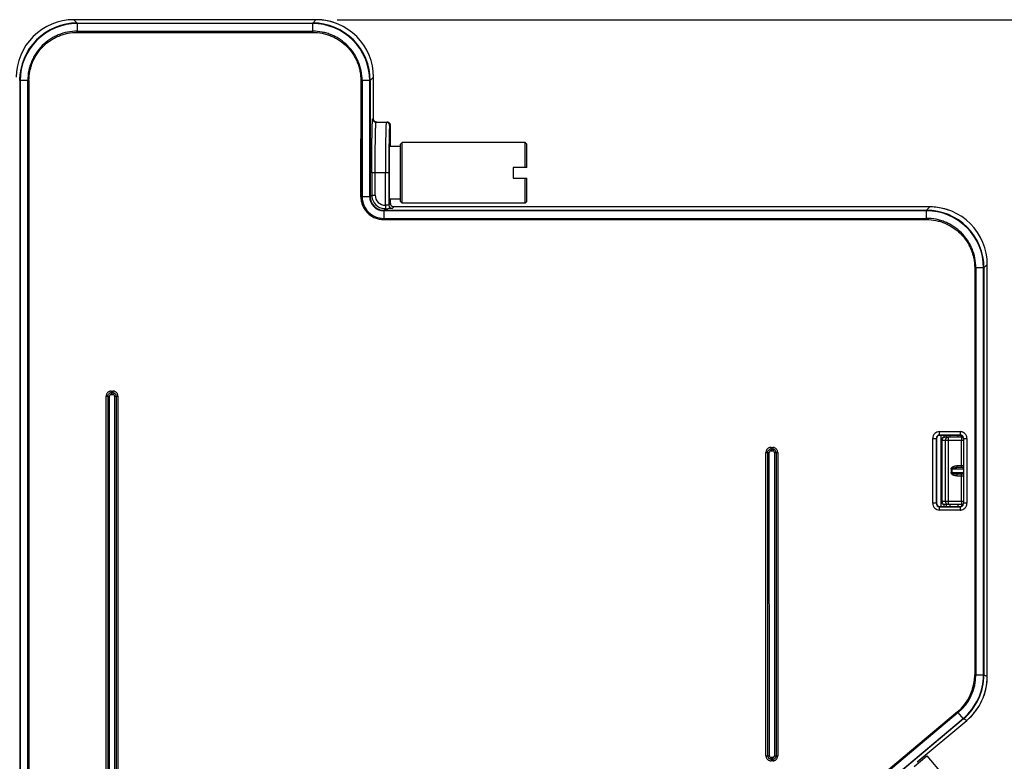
# Model space of a CAD drawing. Header units: inches. Extents: x 0 to 22, y 0 to 17.
# Tile 23 of 26: x 10.4 to 13.3, y 11.1 to 13.3. Entities that reach past the tile are written whole.
import ezdxf

# ---------------------------------------------------------------- set-up
doc = ezdxf.new("R2010")
doc.units = ezdxf.units.IN
doc.header["$LTSCALE"] = 1.21
doc.header["$MEASUREMENT"] = 0
doc.layers.get('0').update_dxf_attribs({"linetype": 'CONTINUOUS'})
doc.layers.add('DIMENSIONS', color=7, linetype='CONTINUOUS')
doc.styles.get("Standard").update_dxf_attribs({"font": 'txt', "width": 0.8})
doc.dimstyles.new('DIMSTYLE_1', dxfattribs={"dimtxt": 0.125, "dimasz": 0.18, "dimexe": 0.18, "dimexo": 0.0625, "dimgap": 0.09, "dimtad": 0, "dimtih": 1, "dimtoh": 1, "dimdec": 3, "dimzin": 4, "dimdsep": 46, "dimtxsty": 'STANDARD', "dimblk": '_FILLED', "dimblk1": '_FILLED', "dimblk2": '_FILLED', "dimcen": 0.09, "dimadec": 0, "dimazin": 0, "dimtp": 0.01, "dimtm": 0.01, "dimtfac": 1, "dimtdec": 3, "dimtofl": 0, "dimtmove": 0, "dimatfit": 3, "dimldrblk": '_FILLED', "dimfxl": 1, "dimtolj": 1, "dimtzin": 4, "dimarcsym": 0})

# ---------------------------------------------------------------- blocks, each defined once
blk = doc.blocks.new('_FILLED')
at = {"color": 0, "linetype": 'BYBLOCK'}
blk.add_solid([(0, 0), (-1, 0.174), (-1, -0.174)], dxfattribs=at)
blk = doc.blocks.new('*D6')
at = {"layer": 'DIMENSIONS', "color": 2, "linetype": 'CONTINUOUS'}
for p, q in [((11.3282, 13.3079), (14.8747, 13.308)), ((14.7497, 13.308), (14.7497, 11.7052)), ((14.7498, 9.8524), (14.7497, 11.4552)), ((11.3283, 9.8524), (14.8748, 9.8524))]:
    blk.add_line(p, q, dxfattribs=at)
at = {"layer": 'DIMENSIONS', "color": 2, "linetype": 'CONTINUOUS', "xscale": 0.18, "yscale": 0.18, "zscale": 0.18}
for p, rotation in [((14.7497, 13.308), 90), ((14.7498, 9.8524), 270.0028780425)]:
    blk.add_blockref('_FILLED', p, dxfattribs=dict(at, rotation=rotation))
at = {"layer": 'DIMENSIONS', "color": 2, "linetype": 'CONTINUOUS', "insert": (14.7498, 11.6427), "char_height": 0.125, "width": 1.325, "attachment_point": 2, "line_spacing_factor": 0.9}
blk.add_mtext('3.456{\\Ftxt.shx;\\W1.000000;\\H0.125000; }[87.77]', dxfattribs=at)

msp = doc.modelspace()

# ---------------------------------------------------------------- linework, layer by layer
at = {"color": 6, "linetype": 'CONTINUOUS'}
for p, q in [((10.5501, 13.3079), (10.5599, 13.2981)), ((11.2657, 13.3079), (10.5501, 13.3079)), ((11.2559, 13.2981), (11.2657, 13.3079)), ((10.56, 13.2966), (10.56, 13.2741)), ((11.2559, 13.2979), (11.2657, 13.2979)), ((11.2559, 13.2706), (11.2559, 13.2966)), ((10.3901, 13.1281), (10.3901, 13.138)), ((10.4175, 13.1281), (10.3915, 13.1281)), ((11.4244, 13.1281), (11.4019, 13.1281)), ((11.4357, 13.138), (11.4259, 13.1281)), ((11.4357, 13.0152), (11.4357, 13.138)), ((11.4357, 13.0152), (11.4334, 13.0152)), ((11.4357, 13.0151), (11.4357, 13.0152)), ((11.4434, 13.0052), (11.4757, 13.0052)), ((11.4783, 13.0048), (11.4757, 13.0052)), ((11.4857, 12.9952), (11.4834, 12.9952)), ((11.4857, 12.9327), (11.4857, 12.9952)), ((11.4817, 12.9541), (11.4816, 12.9494)), ((11.4713, 12.9278), (11.4712, 12.9181)), ((11.4713, 12.9328), (11.4713, 12.9301)), ((11.4713, 12.9301), (11.4713, 12.9278)), ((11.5154, 12.9327), (11.4825, 12.9327)), ((11.5204, 12.9452), (11.5154, 12.9402)), ((11.5154, 12.7702), (11.5154, 12.9402)), ((11.5204, 12.7652), (11.5204, 12.9452)), ((11.8839, 12.9452), (11.5204, 12.9452)), ((11.8839, 12.8707), (11.8839, 12.9452)), ((11.8889, 12.9402), (11.8839, 12.9452)), ((11.8889, 12.8707), (11.8889, 12.9402)), ((11.471, 12.8967), (11.471, 12.894)), ((11.8889, 12.8707), (11.8489, 12.8707)), ((11.8489, 12.8707), (11.8489, 12.8397)), ((11.481, 12.8552), (11.4306, 12.8551)), ((11.4306, 12.8551), (11.4306, 12.7893)), ((11.4406, 12.7893), (11.4406, 12.8551)), ((11.471, 12.7593), (11.471, 12.8552)), ((11.481, 12.8552), (11.481, 12.7597)), ((11.8489, 12.8397), (11.8889, 12.8397)), ((11.8839, 12.7652), (11.8839, 12.8397)), ((11.8889, 12.7702), (11.8889, 12.8397)), ((11.4244, 12.7846), (11.3984, 12.7846)), ((11.4259, 12.7846), (11.4306, 12.7893)), ((11.4306, 12.7893), (11.4406, 12.7893)), ((11.5154, 12.7777), (11.4825, 12.7777)), ((11.4857, 12.7645), (11.4857, 12.7777)), ((11.4706, 12.7493), (11.4659, 12.7446)), ((11.481, 12.7597), (11.4832, 12.7619)), ((11.4834, 12.7614), (11.4832, 12.7619)), ((11.4836, 12.7623), (11.4857, 12.7645)), ((11.4957, 12.7545), (11.491, 12.7497)), ((13.0798, 12.7545), (11.4957, 12.7545)), ((11.5154, 12.7702), (11.5204, 12.7652)), ((11.8839, 12.7652), (11.5204, 12.7652)), ((11.8889, 12.7702), (11.8839, 12.7652)), ((13.0699, 12.7447), (13.0798, 12.7545)), ((11.4659, 12.7431), (11.4659, 12.7206)), ((13.0699, 12.7445), (13.0798, 12.7445)), ((13.0699, 12.7171), (13.0699, 12.7432)), ((13.2384, 12.5746), (13.2159, 12.5746)), ((13.2497, 12.5845), (13.2399, 12.5747)), ((13.2498, 11.3667), (13.2497, 12.5845)), ((10.6456, 10.9652), (10.6455, 12.195)), ((10.6455, 12.195), (10.6555, 12.195)), ((10.6505, 12.195), (10.6506, 10.9652)), ((10.6556, 10.9652), (10.6555, 12.195)), ((10.6605, 12.21), (10.6605, 12.2)), ((10.6605, 12.21), (10.6654, 12.21)), ((10.6654, 12.205), (10.6605, 12.205)), ((10.6605, 12.2), (10.6654, 12.2)), ((10.6654, 12.21), (10.6654, 12.2)), ((10.6704, 12.195), (10.6704, 10.9652)), ((10.6704, 12.195), (10.6804, 12.195)), ((10.6754, 12.195), (10.6754, 10.9652)), ((10.6804, 12.195), (10.6804, 10.9652)), ((13.1086, 12.0901), (13.1696, 12.0901)), ((13.1086, 12.0801), (13.1086, 12.0901)), ((13.1696, 12.0801), (13.1086, 12.0801)), ((13.1705, 12.0792), (13.1095, 12.0792)), ((13.112, 12.0792), (13.112, 11.8692)), ((13.122, 12.0738), (13.122, 12.0792)), ((13.1291, 12.0738), (13.1291, 12.0792)), ((13.1391, 12.0792), (13.1391, 12.074)), ((13.1638, 12.074), (13.1638, 12.0792)), ((13.1696, 12.0901), (13.1696, 12.0801)), ((13.1738, 12.079), (13.1738, 12.074)), ((13.1744, 12.0784), (13.1767, 12.077)), ((13.0886, 12.0701), (13.0986, 12.0701)), ((13.0886, 11.8783), (13.0886, 12.0701)), ((13.0986, 12.0701), (13.0986, 11.8783)), ((13.0995, 12.0692), (13.0995, 11.8792)), ((13.1158, 12.0638), (13.1131, 12.0638)), ((13.1131, 11.8846), (13.1131, 12.0638)), ((13.1137, 11.8846), (13.1137, 12.0638)), ((13.1265, 12.064), (13.1158, 12.0638)), ((13.1158, 12.0638), (13.1158, 11.8846)), ((13.1231, 12.0738), (13.1229, 12.0738)), ((13.1337, 12.074), (13.1231, 12.0738)), ((13.1796, 12.064), (13.1265, 12.064)), ((13.1265, 11.8844), (13.1265, 12.064)), ((13.1733, 12.074), (13.1337, 12.074)), ((13.1337, 12.074), (13.1337, 11.8744)), ((13.1731, 12.0727), (13.173, 12.0691)), ((13.173, 12.0691), (13.173, 12.064)), ((13.173, 11.9841), (13.173, 12.064)), ((13.1733, 12.074), (13.1731, 12.0727)), ((13.1733, 12.074), (13.1733, 12.074)), ((13.1781, 12.0753), (13.1764, 12.0745)), ((13.1796, 12.07), (13.1896, 12.07)), ((13.1796, 12.07), (13.1796, 11.8783)), ((13.1896, 12.07), (13.1896, 11.8783)), ((12.5955, 12.0286), (12.6055, 12.0286)), ((12.5956, 11.1318), (12.5955, 12.0286)), ((12.6005, 12.0286), (12.6006, 11.1318)), ((12.6056, 11.1318), (12.6055, 12.0286)), ((12.6105, 12.0436), (12.6154, 12.0436)), ((12.6105, 12.0386), (12.6105, 12.0436)), ((12.6105, 12.0386), (12.6154, 12.0386)), ((12.6105, 12.0362), (12.6105, 12.0336)), ((12.6105, 12.0336), (12.6154, 12.0336)), ((12.6154, 12.0436), (12.6154, 12.0336)), ((12.6204, 12.0286), (12.6304, 12.0286)), ((12.6204, 12.0286), (12.6204, 11.1318)), ((12.6254, 12.0286), (12.6254, 11.1318)), ((12.6304, 12.0286), (12.6304, 11.1318)), ((13.173, 11.9891), (13.1598, 11.9891)), ((13.1598, 11.9891), (13.1598, 11.9841)), ((13.1458, 11.9792), (13.1429, 11.9792)), ((13.1429, 11.9792), (13.1429, 11.9691)), ((13.1429, 11.9691), (13.1458, 11.9691)), ((13.1796, 11.9788), (13.1458, 11.9792)), ((13.1458, 11.9691), (13.1458, 11.9792)), ((13.1458, 11.9691), (13.1796, 11.9696)), ((13.1778, 11.9839), (13.1598, 11.9841)), ((13.1778, 11.9645), (13.1598, 11.9643)), ((13.1598, 11.9643), (13.1598, 11.9593)), ((13.173, 11.8844), (13.173, 11.9643)), ((13.1788, 11.9649), (13.1778, 11.9645)), ((13.1598, 11.9593), (13.173, 11.9593)), ((13.0986, 11.8783), (13.0886, 11.8783)), ((13.1131, 11.8846), (13.1158, 11.8846)), ((13.1158, 11.8846), (13.1265, 11.8844)), ((13.122, 11.8692), (13.122, 11.8746)), ((13.1229, 11.8746), (13.1231, 11.8746)), ((13.1335, 11.8744), (13.1229, 11.8746)), ((13.1265, 11.8844), (13.1796, 11.8844)), ((13.1291, 11.8692), (13.1291, 11.8746)), ((13.1733, 11.8744), (13.1337, 11.8744)), ((13.1391, 11.8744), (13.1391, 11.8692)), ((13.1638, 11.8692), (13.1638, 11.8744)), ((13.173, 11.8844), (13.1731, 11.8756)), ((13.1731, 11.8756), (13.1733, 11.8744)), ((13.1733, 11.8744), (13.1733, 11.8744)), ((13.1733, 11.8744), (13.1745, 11.8743)), ((13.1738, 11.8744), (13.1738, 11.8712)), ((13.1896, 11.8783), (13.1796, 11.8783)), ((13.1086, 11.8683), (13.1696, 11.8683)), ((13.1086, 11.8583), (13.1086, 11.8683)), ((13.1696, 11.8583), (13.1086, 11.8583)), ((13.1095, 11.8692), (13.1705, 11.8692)), ((13.1696, 11.8683), (13.1696, 11.8583)), ((13.2159, 11.3713), (13.2384, 11.3713)), ((13.2399, 11.3713), (13.2498, 11.3667)), ((13.0426, 11.1136), (13.1891, 11.2365)), ((13.1783, 11.2422), (13.1638, 11.2594)), ((13.1891, 11.2365), (13.1792, 11.241)), ((12.5956, 11.1318), (12.6056, 11.1318)), ((12.6154, 11.1268), (12.6106, 11.1268)), ((12.6106, 11.1268), (12.6106, 11.1168)), ((12.6106, 11.1218), (12.6154, 11.1218)), ((12.6154, 11.1168), (12.6106, 11.1168)), ((12.6154, 11.1242), (12.6154, 11.1268)), ((12.6154, 11.1218), (12.6154, 11.1168)), ((12.6204, 11.1318), (12.6304, 11.1318))]:
    msp.add_line(p, q, dxfattribs=at)
at = {"color": 7, "linetype": 'CONTINUOUS'}
for p, q in [((10.5598, 13.2706), (11.256, 13.2706)), ((10.5599, 13.298), (11.2559, 13.298)), ((10.56, 13.2972), (10.5599, 13.298)), ((10.56, 13.2973), (10.5599, 13.2979)), ((11.2559, 13.2972), (10.56, 13.2972)), ((11.2559, 13.2966), (10.56, 13.2966)), ((10.56, 13.2706), (10.56, 13.2741)), ((10.56, 13.2733), (11.2559, 13.2741)), ((10.56, 13.2741), (11.2559, 13.2741)), ((10.56, 13.2733), (10.56, 13.2729)), ((10.56, 13.2716), (10.56, 13.2732)), ((10.56, 13.2715), (10.56, 13.272)), ((11.2559, 13.2706), (10.56, 13.2715)), ((11.2559, 13.298), (11.2559, 13.2973)), ((11.2559, 13.2975), (11.2559, 13.2972)), ((10.3901, 13.1281), (10.3908, 13.1281)), ((10.3906, 13.1281), (10.3908, 13.1281)), ((10.3908, 13.1281), (10.3909, 10.0321)), ((10.3915, 13.1281), (10.3915, 10.0322)), ((10.4148, 10.0322), (10.414, 13.1281)), ((10.414, 10.0322), (10.414, 13.1281)), ((10.4175, 13.1281), (10.4166, 10.0322)), ((10.4175, 10.032), (10.4175, 13.1282)), ((11.3984, 13.1282), (11.3984, 12.7846)), ((11.3984, 12.7846), (11.3994, 13.1281)), ((11.3984, 13.1281), (11.4019, 13.1281)), ((11.3994, 13.1281), (11.3998, 13.1281)), ((11.3994, 13.1281), (11.401, 13.1281)), ((11.4011, 13.1281), (11.4008, 13.1281)), ((11.4011, 13.1281), (11.4019, 12.7846)), ((11.4019, 13.1281), (11.4019, 12.7846)), ((11.4244, 12.7846), (11.4244, 13.1281)), ((11.425, 12.7846), (11.425, 13.1281)), ((11.425, 13.1281), (11.4258, 13.1281)), ((11.4251, 13.1281), (11.4257, 13.1281)), ((11.4258, 13.1281), (11.4258, 12.7846)), ((11.4257, 12.7846), (11.4251, 12.7846)), ((11.4257, 12.7846), (11.4252, 12.7846)), ((11.4659, 12.7445), (13.0699, 12.7445)), ((11.4659, 12.7439), (11.4659, 12.7444)), ((11.4659, 12.7439), (11.4659, 12.7444)), ((13.0699, 12.7438), (11.4659, 12.7437)), ((13.0699, 12.7432), (11.4659, 12.7431)), ((11.4659, 12.7171), (11.4659, 12.7206)), ((11.4659, 12.7199), (13.0699, 12.7206)), ((11.4659, 12.7206), (13.0699, 12.7206)), ((13.0699, 12.7171), (11.4659, 12.7181)), ((11.4659, 12.7171), (13.0701, 12.7171)), ((13.0699, 12.7445), (13.0699, 12.7438)), ((13.0699, 12.744), (13.0699, 12.7438)), ((13.2124, 12.5748), (13.2124, 11.3713)), ((13.2124, 12.5747), (13.2159, 12.5746)), ((13.2134, 11.3713), (13.2134, 12.5746)), ((13.2134, 12.5746), (13.2138, 12.5746)), ((13.2134, 12.5746), (13.215, 12.5746)), ((13.2152, 12.5746), (13.2148, 12.5746)), ((13.2152, 12.5746), (13.2152, 11.3713)), ((13.2159, 12.5746), (13.2159, 11.3713)), ((13.2384, 11.3713), (13.2384, 12.5746)), ((13.2391, 11.3713), (13.239, 12.5747)), ((13.239, 12.5747), (13.2398, 12.5747)), ((13.2392, 12.5747), (13.2397, 12.5747)), ((13.2398, 12.5747), (13.2398, 11.3713)), ((13.2159, 11.3713), (13.2124, 11.3713)), ((13.2393, 11.3713), (13.2391, 11.3713)), ((13.2398, 11.3713), (13.2391, 11.3713)), ((13.1615, 11.2621), (12.2254, 10.4765)), ((13.1615, 11.2621), (13.1624, 11.2611)), ((12.226, 10.4758), (13.1622, 11.2614)), ((13.1633, 11.26), (12.2271, 10.4744)), ((13.1638, 11.2594), (12.2276, 10.4739)), ((12.2421, 10.4566), (13.1783, 11.2422)), ((12.2425, 10.4561), (13.1787, 11.2417)), ((13.1792, 11.2411), (12.243, 10.4555)), ((13.1622, 11.2614), (13.1633, 11.26)), ((13.1624, 11.2611), (13.1633, 11.26)), ((13.1633, 11.26), (13.1638, 11.2594)), ((13.1783, 11.2422), (13.1787, 11.2416)), ((13.1787, 11.2416), (13.1791, 11.2412)), ((13.0333, 11.1002), (13.0711, 11.1319)), ((13.0711, 11.1319), (13.1193, 11.0744))]:
    msp.add_line(p, q, dxfattribs=at)
at = {"color": 6, "linetype": 'CONTINUOUS'}
for points in [[(13.1764, 12.0745), (13.1737, 12.074), (13.1733, 12.074)], [(13.1745, 11.8743), (13.1775, 11.8735), (13.1781, 11.8731)]]:
    msp.add_lwpolyline(points, dxfattribs=at)
for centre, radius, start, end in [((10.5501, 13.138), 0.17, 89.9976, 180.0052), ((11.2658, 13.138), 0.17, 359.9976, 90.0052), ((11.2658, 13.1396), 0.1683, 89.1956, 90.002), ((11.2657, 13.1374), 0.1706, 75.0216, 89.1781), ((11.2659, 13.1385), 0.1694, 71.3934, 75.0055), ((10.5599, 13.1281), 0.17, 89.9969, 180.0068), ((10.56, 13.1281), 0.1685, 89.9999, 180.0027), ((11.2559, 13.1281), 0.17, 359.9969, 90.0068), ((11.2559, 13.1281), 0.1685, 359.9999, 90.0027), ((11.4434, 13.0152), 0.01, 179.9947, 270.0016), ((11.4457, 13.0151), 0.00997, 209.9369, 240.0278), ((11.4734, 12.9952), 0.01, 359.9948, 90.0016), ((16.3967, 12.8849), 4.9256, 179.2475, 179.4425), ((18.9195, 12.8623), 7.4485, 179.57095, 179.73548), ((20.3608, 12.8557), 8.8898, 179.75344, 180.00356), ((11.4659, 12.7846), 0.064, 179.9913, 270.0125), ((11.4659, 12.7846), 0.0414, 179.9907, 270.012), ((11.4659, 12.7846), 0.04, 179.9692, 270.0211), ((11.4702, 12.7893), 0.0395, 180.0143, 185.1352), ((11.4706, 12.7893), 0.04, 185.0545, 264.9531), ((11.4706, 12.7893), 0.03, 179.9934, 270.6771), ((11.4706, 12.7888), 0.0395, 264.8741, 269.992), ((11.4709, 13.8518), 1.1025, 269.9831, 270.3822), ((11.491, 12.7597), 0.01, 180.0203, 269.9855), ((11.4956, 12.7645), 0.00984, 180.0219, 240.0181), ((13.0798, 12.5845), 0.17, 359.9976, 90.0052), ((13.0798, 12.5862), 0.1683, 89.1956, 90.002), ((13.0797, 12.5839), 0.1706, 75.0216, 89.1781), ((13.0799, 12.5851), 0.1694, 71.3934, 75.0055), ((13.0699, 12.5747), 0.17, 359.9969, 90.0068), ((13.0699, 12.5746), 0.1685, 359.9999, 90.0027), ((10.6627, 12.1946), 0.0172, 174.2847, 178.5222), ((10.6605, 12.1953), 0.00979, 90.0168, 149.9297), ((10.661, 12.1929), 0.0171, 91.4645, 95.7185), ((10.6649, 12.1929), 0.0172, 84.2851, 88.5222), ((10.6656, 12.195), 0.00979, 0.0168, 59.9297), ((10.6633, 12.1946), 0.0171, 1.4645, 5.719), ((13.1086, 12.0701), 0.00999, 89.9711, 180.0461), ((13.1703, 12.0689), 0.0104, 44.9647, 51.688), ((13.1697, 12.0701), 0.0199, 22.2222, 50.6511), ((13.123, 12.0638), 0.00998, 127.7311, 158.7303), ((13.1233, 12.0646), 0.00929, 121.7092, 128.9549), ((12.6119, 12.0283), 0.0163, 174.491, 178.9286), ((12.6105, 12.0288), 0.0098, 90.0362, 149.9335), ((12.6109, 12.0271), 0.0165, 91.1667, 95.5645), ((12.6151, 12.0272), 0.0163, 84.5004, 88.9286), ((12.6156, 12.0286), 0.0098, 0.0362, 59.9335), ((12.6139, 12.0283), 0.0165, 1.1667, 5.5649), ((13.1731, 11.0426), 0.9465, 89.5915, 90.0096), ((13.1778, 11.9595), 0.005, 74.6513, 90.0225), ((13.1731, 12.9461), 0.9868, 269.9899, 270.2826), ((13.1753, 12.513), 0.5537, 270.28, 270.4731), ((13.1086, 11.8783), 0.00999, 179.9711, 270.0461), ((13.123, 11.8845), 0.00987, 210.0084, 240.2288), ((13.1734, 11.8644), 0.00997, 59.2738, 66.2768), ((13.1704, 11.8794), 0.0102, 293.6152, 315.0454), ((13.1697, 11.8782), 0.0198, 292.2151, 337.8141), ((13.0699, 11.3713), 0.1426, 310.0133, 359.9891), ((13.0699, 11.3713), 0.1461, 310.0122, 359.9895), ((13.0699, 11.3713), 0.1685, 310.0048, 359.9985), ((13.07, 11.3712), 0.1699, 309.9976, 0.0084), ((13.0798, 11.3667), 0.17, 310.001, 0.0017), ((13.079, 11.3668), 0.1707, 345.0253, 359.9642), ((13.0805, 11.3664), 0.1692, 340.5811, 345.0231), ((13.0792, 11.3672), 0.1707, 310.0385, 324.9772), ((13.0805, 11.3663), 0.1692, 324.9794, 329.4215), ((12.6121, 11.1321), 0.0165, 181.1667, 185.5731), ((12.6104, 11.1318), 0.0098, 180.0362, 239.9335), ((12.6109, 11.1331), 0.0163, 264.4909, 268.9286), ((12.6154, 11.1316), 0.0098, 270.0362, 329.9335), ((12.6151, 11.1333), 0.0165, 271.1667, 275.5735), ((12.614, 11.1321), 0.0163, 354.5007, 358.9286)]:
    msp.add_arc(centre, radius, start, end, dxfattribs=at)
at = {"color": 7, "linetype": 'CONTINUOUS'}
for centre, radius, start, end in [((10.3753, 13.2942), 0.1847, 0.7297, 0.9569), ((11.4006, 13.295), 0.1447, 179.1052, 179.3591), ((10.3931, 13.2724), 0.1444, 269.1034, 269.358), ((11.4221, 13.3122), 0.1841, 270.7309, 270.9588), ((11.4195, 13.0935), 0.309, 270.9133, 271.0331), ((11.6919, 12.7402), 0.226, 179.0528, 179.2491), ((13.2146, 12.7415), 0.1447, 179.1052, 179.3591), ((13.2361, 12.7587), 0.1841, 270.7309, 270.9588), ((13.2368, 11.0795), 0.2918, 89.5501, 89.6761)]:
    msp.add_arc(centre, radius, start, end, dxfattribs=at)
at = {"color": 6, "linetype": 'CONTINUOUS'}
for centre, major_axis, ratio, start_param, end_param in [((11.4834, 12.8552), (0, 0.0938), 0.017455, -0.581932, 3.034866), ((11.4834, 12.8552), (0, 0.0938), 0.017455, -2.999918, -2.562356), ((13.1095, 12.0692), (0.00707, -0.00707), 0.999695, 2.356346, 3.926838), ((13.1095, 11.8792), (0.00707, 0.00707), 0.999695, -3.926838, -2.356346)]:
    msp.add_ellipse(centre, major_axis=major_axis, ratio=ratio, start_param=start_param, end_param=end_param, dxfattribs=at)
for points, knots in [([(10.56, 13.2741), (10.5504, 13.2741), (10.5313, 13.2722), (10.5083, 13.2652), (10.491, 13.257), (10.4746, 13.2472), (10.4561, 13.232), (10.4408, 13.2134), (10.431, 13.197), (10.4249, 13.184), (10.42, 13.1705), (10.4154, 13.152), (10.4139, 13.1376), (10.414, 13.1281)], [0, 0, 0, 0, 0.124896, 0.249909, 0.312439, 0.374971, 0.499926, 0.62488, 0.687413, 0.749943, 0.8125, 0.875103, 1, 1, 1, 1]), ([(10.4175, 13.1282), (10.4175, 13.1375), (10.4189, 13.1515), (10.4234, 13.1696), (10.4281, 13.1828), (10.4341, 13.1954), (10.4437, 13.2114), (10.4586, 13.2295), (10.4767, 13.2444), (10.4926, 13.2539), (10.5053, 13.2599), (10.5185, 13.2646), (10.5365, 13.2692), (10.5505, 13.2706), (10.5598, 13.2706)], [0, 0, 0, 0, 0.124885, 0.187463, 0.250008, 0.312538, 0.375069, 0.5, 0.624932, 0.687463, 0.749993, 0.812538, 0.875116, 1, 1, 1, 1]), ([(11.4019, 13.1281), (11.4019, 13.1376), (11.4, 13.1568), (11.393, 13.1797), (11.3849, 13.197), (11.375, 13.2134), (11.3598, 13.232), (11.3412, 13.2472), (11.3248, 13.2571), (11.3118, 13.2632), (11.2983, 13.268), (11.2798, 13.2727), (11.2654, 13.2741), (11.2559, 13.2741)], [0, 0, 0, 0, 0.124896, 0.249909, 0.312439, 0.374971, 0.499926, 0.62488, 0.687413, 0.749943, 0.8125, 0.875103, 1, 1, 1, 1]), ([(11.256, 13.2706), (11.2653, 13.2706), (11.2793, 13.2692), (11.2974, 13.2647), (11.3106, 13.2599), (11.3232, 13.254), (11.3392, 13.2444), (11.3573, 13.2295), (11.3722, 13.2114), (11.3818, 13.1954), (11.3877, 13.1828), (11.3925, 13.1696), (11.397, 13.1515), (11.3984, 13.1375), (11.3984, 13.1282)], [0, 0, 0, 0, 0.124885, 0.187463, 0.250008, 0.312538, 0.375069, 0.5, 0.624932, 0.687463, 0.749993, 0.812538, 0.875116, 1, 1, 1, 1]), ([(11.4306, 12.8551), (11.4306, 12.8656), (11.4306, 12.881), (11.4307, 12.9014), (11.4308, 12.9162), (11.4309, 12.9303), (11.4311, 12.9438), (11.4312, 12.9563), (11.4314, 12.9679), (11.4316, 12.9784), (11.4318, 12.9865), (11.432, 12.9923), (11.4321, 12.9961), (11.4322, 12.9997), (11.4323, 13.0029), (11.4324, 13.0057), (11.4326, 13.0081), (11.4327, 13.0102), (11.4328, 13.0119), (11.433, 13.0133), (11.4331, 13.0142), (11.4332, 13.0147), (11.4332, 13.0149), (11.4333, 13.0151), (11.4334, 13.0151), (11.4334, 13.0152)], [0, 0, 0, 0, 0.194891, 0.290101, 0.38245, 0.471092, 0.555193, 0.633965, 0.706645, 0.772504, 0.830939, 0.857195, 0.881381, 0.903442, 0.923331, 0.941001, 0.956404, 0.969496, 0.980244, 0.988646, 0.994704, 0.996859, 0.998437, 0.999458, 1, 1, 1, 1]), ([(11.4371, 13.0102), (11.4366, 13.0109), (11.436, 13.0125), (11.4357, 13.0143), (11.4357, 13.0152)], [0, 0, 0, 0, 0.501707, 1, 1, 1, 1]), ([(11.4406, 12.8551), (11.4406, 12.8712), (11.4407, 12.8948), (11.4409, 12.9252), (11.4412, 12.9457), (11.4415, 12.9637), (11.4418, 12.9788), (11.4421, 12.9894), (11.4424, 12.9961), (11.4426, 12.9988), (11.4427, 13)], [0, 0, 0, 0, 0.33278, 0.487995, 0.63017, 0.755552, 0.860737, 0.942938, 0.97472, 1, 1, 1, 1]), ([(11.4457, 13.0052), (11.4449, 13.0052), (11.4431, 13.0054), (11.4415, 13.0061), (11.4407, 13.0065)], [0, 0, 0, 0, 0.498339, 1, 1, 1, 1]), ([(11.4427, 13), (11.4427, 13.0008), (11.4428, 13.0018), (11.4429, 13.0031), (11.443, 13.0038), (11.4431, 13.0044), (11.4432, 13.0047), (11.4433, 13.005), (11.4433, 13.0051), (11.4434, 13.0052), (11.4434, 13.0052)], [0, 0, 0, 0, 0.429337, 0.598901, 0.738294, 0.8475, 0.92664, 0.955098, 0.976376, 1, 1, 1, 1]), ([(11.4728, 13), (11.4727, 12.9989), (11.4726, 12.9963), (11.4723, 12.9899), (11.472, 12.9799), (11.4717, 12.9657), (11.4716, 12.9553), (11.4715, 12.9496)], [0, 0, 0, 0, 0.069307, 0.155819, 0.378256, 0.661964, 1, 1, 1, 1]), ([(11.4734, 13.0052), (11.4734, 13.0052), (11.4733, 13.0051), (11.4733, 13.005), (11.4732, 13.0048), (11.4731, 13.0044), (11.4731, 13.0038), (11.473, 13.0031), (11.4729, 13.0022), (11.4728, 13.0012), (11.4728, 13.0004), (11.4728, 13)], [0, 0, 0, 0, 0.008612, 0.02258, 0.07162, 0.150573, 0.259842, 0.399484, 0.56945, 0.769657, 1, 1, 1, 1]), ([(11.4828, 13.0022), (11.4822, 13.0028), (11.4808, 13.0039), (11.4792, 13.0046), (11.4783, 13.0048)], [0, 0, 0, 0, 0.499264, 1, 1, 1, 1]), ([(11.4834, 12.9952), (11.4834, 12.9952), (11.4833, 12.9951), (11.4833, 12.995), (11.4832, 12.9947), (11.4831, 12.9943), (11.483, 12.9935), (11.4829, 12.9924), (11.4828, 12.9908), (11.4827, 12.989), (11.4826, 12.9869), (11.4824, 12.9844), (11.4823, 12.9816), (11.4822, 12.9773), (11.482, 12.9712), (11.4818, 12.963), (11.4817, 12.9572), (11.4817, 12.9541)], [0, 0, 0, 0, 0.00178, 0.005193, 0.010535, 0.017867, 0.038554, 0.067279, 0.10401, 0.148697, 0.201227, 0.261454, 0.32923, 0.404405, 0.576314, 0.775501, 1, 1, 1, 1]), ([(11.4857, 12.9952), (11.4857, 12.9964), (11.4853, 12.9984), (11.4841, 13.0007), (11.4833, 13.0017), (11.4828, 13.0022)], [0, 0, 0, 0, 0.498232, 0.74939, 1, 1, 1, 1]), ([(11.4816, 12.9494), (11.4815, 12.9425), (11.4813, 12.928), (11.481, 12.8965), (11.481, 12.872), (11.481, 12.8552)], [0, 0, 0, 0, 0.218657, 0.463829, 1, 1, 1, 1]), ([(11.3984, 12.7846), (11.3984, 12.7802), (11.3991, 12.7735), (11.4012, 12.7649), (11.4042, 12.7566), (11.4094, 12.7468), (11.4179, 12.7365), (11.4282, 12.7281), (11.438, 12.7229), (11.4463, 12.7199), (11.4549, 12.7178), (11.4615, 12.7171), (11.4659, 12.7171)], [0, 0, 0, 0, 0.124858, 0.187484, 0.250077, 0.375038, 0.499999, 0.624963, 0.749919, 0.812514, 0.875148, 1, 1, 1, 1]), ([(11.471, 12.7593), (11.4709, 12.7587), (11.4709, 12.7574), (11.4709, 12.7556), (11.4709, 12.7539), (11.4709, 12.7524), (11.4708, 12.7513), (11.4708, 12.7506), (11.4708, 12.7502), (11.4708, 12.7498), (11.4707, 12.7496), (11.4707, 12.7494), (11.4706, 12.7493), (11.4706, 12.7493)], [0, 0, 0, 0, 0.191337, 0.376955, 0.548458, 0.698744, 0.822749, 0.873376, 0.915747, 0.949613, 0.974794, 0.991283, 1, 1, 1, 1]), ([(11.481, 12.7597), (11.4809, 12.7597), (11.4809, 12.7596), (11.4809, 12.7596), (11.4807, 12.7596), (11.4805, 12.7596), (11.4801, 12.7595), (11.4797, 12.7595), (11.4792, 12.7595), (11.4786, 12.7594), (11.4777, 12.7594), (11.4764, 12.7594), (11.4747, 12.7593), (11.4729, 12.7593), (11.4716, 12.7593), (11.471, 12.7593)], [0, 0, 0, 0, 0.00271, 0.007459, 0.023649, 0.048805, 0.082737, 0.125207, 0.175944, 0.234472, 0.300185, 0.450717, 0.622475, 0.808373, 1, 1, 1, 1]), ([(11.491, 12.7497), (11.4909, 12.7496), (11.4908, 12.7496), (11.4906, 12.7496), (11.4903, 12.7496), (11.4899, 12.7496), (11.4894, 12.7495), (11.4886, 12.7495), (11.4873, 12.7495), (11.4854, 12.7494), (11.4833, 12.7494), (11.4809, 12.7494), (11.4792, 12.7494), (11.4783, 12.7493)], [0, 0, 0, 0, 0.007887, 0.023281, 0.046406, 0.077427, 0.116493, 0.163725, 0.281617, 0.427825, 0.598808, 0.790823, 1, 1, 1, 1]), ([(11.4957, 12.7545), (11.4949, 12.7545), (11.4931, 12.7547), (11.4915, 12.7554), (11.4907, 12.7558)], [0, 0, 0, 0, 0.498337, 1, 1, 1, 1]), ([(13.2159, 12.5746), (13.2159, 12.5842), (13.214, 12.6033), (13.207, 12.6263), (13.1989, 12.6436), (13.189, 12.66), (13.1738, 12.6785), (13.1552, 12.6938), (13.1388, 12.7036), (13.1259, 12.7097), (13.1123, 12.7146), (13.0938, 12.7192), (13.0794, 12.7207), (13.0699, 12.7207)], [0, 0, 0, 0, 0.124896, 0.249909, 0.312439, 0.374971, 0.499926, 0.62488, 0.687413, 0.749943, 0.8125, 0.875103, 1, 1, 1, 1]), ([(13.0701, 12.7171), (13.0794, 12.7171), (13.0934, 12.7157), (13.1114, 12.7112), (13.1246, 12.7065), (13.1372, 12.7005), (13.1532, 12.6909), (13.1713, 12.6761), (13.1862, 12.658), (13.1958, 12.642), (13.2017, 12.6293), (13.2065, 12.6162), (13.211, 12.5981), (13.2124, 12.5841), (13.2124, 12.5748)], [0, 0, 0, 0, 0.124885, 0.187463, 0.250008, 0.312538, 0.375069, 0.5, 0.624932, 0.687463, 0.749993, 0.812538, 0.875116, 1, 1, 1, 1]), ([(10.6475, 12.2025), (10.647, 12.2016), (10.6461, 12.1995), (10.6457, 12.1974), (10.6456, 12.1963)], [0, 0, 0, 0, 0.500244, 1, 1, 1, 1]), ([(10.6593, 12.21), (10.6581, 12.2098), (10.6557, 12.2093), (10.6524, 12.2078), (10.6496, 12.2055), (10.6481, 12.2036), (10.6475, 12.2025)], [0, 0, 0, 0, 0.24978, 0.49976, 0.749933, 1, 1, 1, 1]), ([(10.6505, 12.195), (10.6505, 12.1959), (10.6508, 12.1977), (10.6515, 12.1993), (10.6519, 12.2001)], [0, 0, 0, 0, 0.498363, 1, 1, 1, 1]), ([(10.6562, 12.1975), (10.6561, 12.1973), (10.6557, 12.1966), (10.6556, 12.1957), (10.6555, 12.195)], [0, 0, 0, 0, 0.251137, 1, 1, 1, 1]), ([(10.658, 12.1994), (10.6577, 12.1992), (10.657, 12.1986), (10.6564, 12.1979), (10.6562, 12.1975)], [0, 0, 0, 0, 0.500036, 1, 1, 1, 1]), ([(10.6605, 12.2), (10.6599, 12.2), (10.659, 12.1998), (10.6582, 12.1995), (10.658, 12.1994)], [0, 0, 0, 0, 0.748813, 1, 1, 1, 1]), ([(10.6654, 12.205), (10.6662, 12.205), (10.668, 12.2048), (10.6696, 12.2041), (10.6704, 12.2037)], [0, 0, 0, 0, 0.498363, 1, 1, 1, 1]), ([(10.6679, 12.1994), (10.6677, 12.1995), (10.6669, 12.1998), (10.666, 12.2), (10.6654, 12.2)], [0, 0, 0, 0, 0.251137, 1, 1, 1, 1]), ([(10.6728, 12.208), (10.6719, 12.2086), (10.6699, 12.2094), (10.6677, 12.2099), (10.6666, 12.21)], [0, 0, 0, 0, 0.500244, 1, 1, 1, 1]), ([(10.6697, 12.1975), (10.6695, 12.1979), (10.6689, 12.1986), (10.6682, 12.1992), (10.6679, 12.1994)], [0, 0, 0, 0, 0.500036, 1, 1, 1, 1]), ([(10.6704, 12.195), (10.6703, 12.1957), (10.6702, 12.1966), (10.6698, 12.1973), (10.6697, 12.1975)], [0, 0, 0, 0, 0.748813, 1, 1, 1, 1]), ([(10.6803, 12.1963), (10.6802, 12.1975), (10.6797, 12.1999), (10.6781, 12.2032), (10.6758, 12.206), (10.6739, 12.2075), (10.6728, 12.208)], [0, 0, 0, 0, 0.24978, 0.49976, 0.749933, 1, 1, 1, 1]), ([(13.1086, 12.0901), (13.106, 12.09), (13.1007, 12.089), (13.0941, 12.0846), (13.0896, 12.0779), (13.0886, 12.0727), (13.0886, 12.0701)], [0, 0, 0, 0, 0.249976, 0.500005, 0.750033, 1, 1, 1, 1]), ([(13.1772, 12.0886), (13.1766, 12.0888), (13.1742, 12.0897), (13.1716, 12.09), (13.1696, 12.0901)], [0, 0, 0, 0, 0.250916, 1, 1, 1, 1]), ([(13.1767, 12.0771), (13.1762, 12.0776), (13.1752, 12.0784), (13.1729, 12.0797), (13.1709, 12.0801), (13.1696, 12.0801)], [0, 0, 0, 0, 0.250551, 0.50173, 1, 1, 1, 1]), ([(13.1705, 12.0792), (13.1708, 12.0792), (13.1722, 12.0791), (13.1735, 12.0788), (13.1744, 12.0784)], [0, 0, 0, 0, 0.253748, 1, 1, 1, 1]), ([(13.1796, 12.07), (13.1796, 12.0713), (13.1792, 12.0733), (13.178, 12.0756), (13.1772, 12.0767), (13.1767, 12.0771)], [0, 0, 0, 0, 0.49827, 0.749452, 1, 1, 1, 1]), ([(13.1823, 12.0855), (13.1819, 12.0858), (13.1803, 12.087), (13.1786, 12.088), (13.1772, 12.0886)], [0, 0, 0, 0, 0.250329, 1, 1, 1, 1]), ([(13.1896, 12.07), (13.1896, 12.0707), (13.1895, 12.0733), (13.1889, 12.0758), (13.1881, 12.0776)], [0, 0, 0, 0, 0.249736, 1, 1, 1, 1]), ([(13.1137, 12.0675), (13.1136, 12.0672), (13.1132, 12.066), (13.1131, 12.0647), (13.1131, 12.0638)], [0, 0, 0, 0, 0.251752, 1, 1, 1, 1]), ([(13.1137, 12.0638), (13.1137, 12.0646), (13.1139, 12.0661), (13.1146, 12.0683), (13.1158, 12.0702), (13.1169, 12.0713), (13.1174, 12.0718)], [0, 0, 0, 0, 0.252166, 0.504885, 0.754379, 1, 1, 1, 1]), ([(13.1168, 12.0688), (13.1165, 12.0681), (13.116, 12.0664), (13.1158, 12.0647), (13.1158, 12.0638)], [0, 0, 0, 0, 0.493258, 1, 1, 1, 1]), ([(13.1191, 12.0723), (13.1189, 12.0721), (13.1179, 12.0711), (13.1172, 12.0698), (13.1168, 12.0688)], [0, 0, 0, 0, 0.236573, 1, 1, 1, 1]), ([(13.1229, 12.0738), (13.1218, 12.0738), (13.1197, 12.0734), (13.1178, 12.0724), (13.1169, 12.0717)], [0, 0, 0, 0, 0.499143, 1, 1, 1, 1]), ([(13.1184, 12.0725), (13.1191, 12.0729), (13.1206, 12.0736), (13.1222, 12.0738), (13.1231, 12.0738)], [0, 0, 0, 0, 0.504193, 1, 1, 1, 1]), ([(13.1229, 12.0738), (13.1222, 12.0738), (13.1208, 12.0735), (13.1197, 12.0727), (13.1191, 12.0723)], [0, 0, 0, 0, 0.48395, 1, 1, 1, 1]), ([(13.1265, 12.064), (13.1265, 12.0651), (13.1267, 12.0672), (13.1275, 12.0693), (13.128, 12.0702)], [0, 0, 0, 0, 0.512168, 1, 1, 1, 1]), ([(13.128, 12.0702), (13.1283, 12.0707), (13.129, 12.0718), (13.1304, 12.073), (13.1319, 12.0738), (13.133, 12.074), (13.1335, 12.074)], [0, 0, 0, 0, 0.275267, 0.531332, 0.771221, 1, 1, 1, 1]), ([(13.1733, 12.074), (13.1741, 12.074), (13.1757, 12.0742), (13.1772, 12.0748), (13.1779, 12.0751)], [0, 0, 0, 0, 0.498296, 1, 1, 1, 1]), ([(12.5975, 12.036), (12.597, 12.0351), (12.5961, 12.0331), (12.5957, 12.0309), (12.5956, 12.0298)], [0, 0, 0, 0, 0.500474, 1, 1, 1, 1]), ([(12.6093, 12.0435), (12.6081, 12.0434), (12.6057, 12.0429), (12.6024, 12.0414), (12.5996, 12.039), (12.5981, 12.0371), (12.5975, 12.036)], [0, 0, 0, 0, 0.249755, 0.499797, 0.749904, 1, 1, 1, 1]), ([(12.6005, 12.0286), (12.6005, 12.0295), (12.6008, 12.0312), (12.6015, 12.0328), (12.6019, 12.0336)], [0, 0, 0, 0, 0.49835, 1, 1, 1, 1]), ([(12.6062, 12.0311), (12.6061, 12.0309), (12.6057, 12.0301), (12.6056, 12.0292), (12.6055, 12.0286)], [0, 0, 0, 0, 0.251137, 1, 1, 1, 1]), ([(12.6081, 12.0329), (12.6077, 12.0327), (12.607, 12.0322), (12.6064, 12.0315), (12.6062, 12.0311)], [0, 0, 0, 0, 0.500036, 1, 1, 1, 1]), ([(12.6105, 12.0336), (12.6099, 12.0336), (12.609, 12.0334), (12.6082, 12.033), (12.6081, 12.0329)], [0, 0, 0, 0, 0.748813, 1, 1, 1, 1]), ([(12.6154, 12.0386), (12.6162, 12.0386), (12.618, 12.0383), (12.6196, 12.0377), (12.6204, 12.0372)], [0, 0, 0, 0, 0.49835, 1, 1, 1, 1]), ([(12.6179, 12.0329), (12.6177, 12.033), (12.6169, 12.0334), (12.616, 12.0336), (12.6154, 12.0336)], [0, 0, 0, 0, 0.251137, 1, 1, 1, 1]), ([(12.6228, 12.0416), (12.6218, 12.0421), (12.6198, 12.043), (12.6177, 12.0434), (12.6166, 12.0435)], [0, 0, 0, 0, 0.500476, 1, 1, 1, 1]), ([(12.6197, 12.0311), (12.6195, 12.0315), (12.619, 12.0322), (12.6183, 12.0327), (12.6179, 12.0329)], [0, 0, 0, 0, 0.500036, 1, 1, 1, 1]), ([(12.6204, 12.0286), (12.6204, 12.0292), (12.6202, 12.0301), (12.6198, 12.0309), (12.6197, 12.0311)], [0, 0, 0, 0, 0.748813, 1, 1, 1, 1]), ([(12.6303, 12.0299), (12.6302, 12.0311), (12.6297, 12.0334), (12.6281, 12.0368), (12.6258, 12.0396), (12.6238, 12.041), (12.6228, 12.0416)], [0, 0, 0, 0, 0.249755, 0.499797, 0.749904, 1, 1, 1, 1]), ([(13.1429, 11.9792), (13.1429, 11.9797), (13.143, 11.9806), (13.1434, 11.9819), (13.1441, 11.983), (13.145, 11.9841), (13.146, 11.985), (13.147, 11.9858), (13.1482, 11.9865), (13.1498, 11.9872), (13.1519, 11.988), (13.1554, 11.9889), (13.158, 11.9891), (13.1598, 11.9891)], [0, 0, 0, 0, 0.06261, 0.125643, 0.188372, 0.250913, 0.313728, 0.376474, 0.438941, 0.501327, 0.626025, 0.750807, 1, 1, 1, 1]), ([(13.1598, 11.9593), (13.158, 11.9593), (13.1554, 11.9595), (13.1519, 11.9604), (13.1498, 11.9611), (13.1482, 11.9619), (13.147, 11.9626), (13.146, 11.9634), (13.145, 11.9643), (13.1441, 11.9653), (13.1434, 11.9665), (13.143, 11.9678), (13.1429, 11.9687), (13.1429, 11.9691)], [0, 0, 0, 0, 0.249194, 0.373977, 0.498677, 0.561064, 0.62353, 0.686273, 0.749087, 0.81163, 0.874358, 0.937391, 1, 1, 1, 1]), ([(13.1458, 11.9792), (13.1458, 11.9795), (13.1459, 11.98), (13.1463, 11.9807), (13.1469, 11.9812), (13.1477, 11.9817), (13.1485, 11.9822), (13.1497, 11.9827), (13.1514, 11.9832), (13.1534, 11.9836), (13.1555, 11.9839), (13.1577, 11.9841), (13.1591, 11.9841), (13.1598, 11.9841)], [0, 0, 0, 0, 0.045916, 0.095138, 0.148755, 0.206199, 0.266562, 0.329075, 0.458414, 0.591438, 0.726611, 0.863011, 1, 1, 1, 1]), ([(13.1598, 11.9643), (13.1591, 11.9643), (13.1577, 11.9643), (13.1555, 11.9645), (13.1534, 11.9648), (13.1514, 11.9652), (13.1497, 11.9657), (13.1485, 11.9662), (13.1477, 11.9666), (13.1469, 11.9671), (13.1463, 11.9677), (13.1459, 11.9684), (13.1458, 11.9689), (13.1458, 11.9691)], [0, 0, 0, 0, 0.136998, 0.273406, 0.408589, 0.541622, 0.67096, 0.73347, 0.793827, 0.851258, 0.904856, 0.954067, 1, 1, 1, 1]), ([(13.1778, 11.9839), (13.1785, 11.9839), (13.1793, 11.984), (13.1801, 11.9844), (13.1803, 11.9845)], [0, 0, 0, 0, 0.748246, 1, 1, 1, 1]), ([(13.1778, 11.9839), (13.178, 11.9839), (13.1783, 11.9838), (13.1788, 11.9835), (13.1792, 11.9831), (13.1795, 11.9827), (13.1796, 11.9825)], [0, 0, 0, 0, 0.205469, 0.425234, 0.684427, 1, 1, 1, 1]), ([(13.178, 11.9644), (13.1786, 11.9644), (13.1795, 11.9642), (13.1802, 11.9638), (13.1804, 11.9637)], [0, 0, 0, 0, 0.748249, 1, 1, 1, 1]), ([(13.0886, 11.8783), (13.0886, 11.8757), (13.0896, 11.8704), (13.0941, 11.8638), (13.1007, 11.8593), (13.106, 11.8583), (13.1086, 11.8583)], [0, 0, 0, 0, 0.249976, 0.500005, 0.750033, 1, 1, 1, 1]), ([(13.1131, 11.8846), (13.1131, 11.8837), (13.1133, 11.8819), (13.114, 11.8803), (13.1144, 11.8795)], [0, 0, 0, 0, 0.498346, 1, 1, 1, 1]), ([(13.1175, 11.8766), (13.1172, 11.8768), (13.1162, 11.8777), (13.1154, 11.8787), (13.115, 11.8796)], [0, 0, 0, 0, 0.248144, 1, 1, 1, 1]), ([(13.1158, 11.8846), (13.1158, 11.8837), (13.116, 11.882), (13.1165, 11.8803), (13.1168, 11.8795)], [0, 0, 0, 0, 0.50681, 1, 1, 1, 1]), ([(13.1168, 11.8795), (13.1169, 11.8791), (13.1176, 11.8778), (13.1186, 11.8765), (13.1194, 11.8759)], [0, 0, 0, 0, 0.266612, 1, 1, 1, 1]), ([(13.1231, 11.8746), (13.1221, 11.8746), (13.12, 11.8749), (13.1182, 11.8759), (13.1175, 11.8766)], [0, 0, 0, 0, 0.495262, 1, 1, 1, 1]), ([(13.1181, 11.8759), (13.1188, 11.8755), (13.1204, 11.8748), (13.1221, 11.8746), (13.1229, 11.8746)], [0, 0, 0, 0, 0.50147, 1, 1, 1, 1]), ([(13.1194, 11.8759), (13.1199, 11.8755), (13.121, 11.8748), (13.1223, 11.8746), (13.1229, 11.8746)], [0, 0, 0, 0, 0.514096, 1, 1, 1, 1]), ([(13.1274, 11.8793), (13.1271, 11.8801), (13.1267, 11.8818), (13.1265, 11.8835), (13.1265, 11.8844)], [0, 0, 0, 0, 0.493237, 1, 1, 1, 1]), ([(13.1335, 11.8744), (13.1329, 11.8744), (13.1316, 11.8746), (13.1299, 11.8757), (13.1284, 11.8773), (13.1277, 11.8786), (13.1274, 11.8793)], [0, 0, 0, 0, 0.224503, 0.462571, 0.72034, 1, 1, 1, 1]), ([(13.1774, 11.8735), (13.1771, 11.8736), (13.1758, 11.8741), (13.1744, 11.8744), (13.1733, 11.8744)], [0, 0, 0, 0, 0.251881, 1, 1, 1, 1]), ([(13.1767, 11.8712), (13.1772, 11.8717), (13.178, 11.8727), (13.1792, 11.875), (13.1796, 11.877), (13.1796, 11.8783)], [0, 0, 0, 0, 0.250551, 0.50173, 1, 1, 1, 1]), ([(13.1881, 11.8707), (13.1884, 11.8713), (13.1892, 11.8738), (13.1896, 11.8764), (13.1896, 11.8783)], [0, 0, 0, 0, 0.250922, 1, 1, 1, 1]), ([(13.1696, 11.8683), (13.1709, 11.8683), (13.1729, 11.8687), (13.1752, 11.8699), (13.1762, 11.8708), (13.1767, 11.8712)], [0, 0, 0, 0, 0.49827, 0.749452, 1, 1, 1, 1]), ([(13.1696, 11.8583), (13.1703, 11.8583), (13.1729, 11.8585), (13.1754, 11.8591), (13.1772, 11.8598)], [0, 0, 0, 0, 0.24974, 1, 1, 1, 1]), ([(13.1707, 11.8692), (13.171, 11.8692), (13.1723, 11.8693), (13.1736, 11.8696), (13.1745, 11.87)], [0, 0, 0, 0, 0.253707, 1, 1, 1, 1]), ([(12.5956, 11.1305), (12.5958, 11.1293), (12.5963, 11.1269), (12.5978, 11.1236), (12.6001, 11.1208), (12.6021, 11.1193), (12.6031, 11.1187)], [0, 0, 0, 0, 0.249755, 0.499797, 0.749904, 1, 1, 1, 1]), ([(12.6031, 11.1187), (12.6041, 11.1182), (12.6061, 11.1174), (12.6082, 11.1169), (12.6093, 11.1168)], [0, 0, 0, 0, 0.500474, 1, 1, 1, 1]), ([(12.6106, 11.1218), (12.6097, 11.1218), (12.6079, 11.122), (12.6063, 11.1227), (12.6055, 11.1231)], [0, 0, 0, 0, 0.49835, 1, 1, 1, 1]), ([(12.6056, 11.1318), (12.6056, 11.1311), (12.6058, 11.1302), (12.6061, 11.1295), (12.6062, 11.1293)], [0, 0, 0, 0, 0.748813, 1, 1, 1, 1]), ([(12.6062, 11.1293), (12.6064, 11.1289), (12.607, 11.1282), (12.6077, 11.1276), (12.6081, 11.1274)], [0, 0, 0, 0, 0.500036, 1, 1, 1, 1]), ([(12.6081, 11.1274), (12.6083, 11.1273), (12.609, 11.1269), (12.6099, 11.1268), (12.6106, 11.1268)], [0, 0, 0, 0, 0.251137, 1, 1, 1, 1]), ([(12.6154, 11.1268), (12.616, 11.1268), (12.6169, 11.1269), (12.6177, 11.1273), (12.6179, 11.1274)], [0, 0, 0, 0, 0.748813, 1, 1, 1, 1]), ([(12.6167, 11.1168), (12.6179, 11.1169), (12.6202, 11.1174), (12.6236, 11.119), (12.6264, 11.1213), (12.6278, 11.1233), (12.6284, 11.1243)], [0, 0, 0, 0, 0.249755, 0.499797, 0.749904, 1, 1, 1, 1]), ([(12.6179, 11.1274), (12.6183, 11.1276), (12.619, 11.1282), (12.6195, 11.1289), (12.6197, 11.1293)], [0, 0, 0, 0, 0.500036, 1, 1, 1, 1]), ([(12.6197, 11.1293), (12.6198, 11.1294), (12.6202, 11.1302), (12.6204, 11.1311), (12.6204, 11.1318)], [0, 0, 0, 0, 0.251137, 1, 1, 1, 1]), ([(12.6254, 11.1318), (12.6254, 11.1309), (12.6252, 11.1291), (12.6245, 11.1275), (12.624, 11.1267)], [0, 0, 0, 0, 0.49835, 1, 1, 1, 1]), ([(12.6284, 11.1243), (12.629, 11.1253), (12.6298, 11.1273), (12.6302, 11.1294), (12.6303, 11.1305)], [0, 0, 0, 0, 0.500476, 1, 1, 1, 1])]:
    msp.add_open_spline(points, degree=3, knots=knots, dxfattribs=at)
msp.add_open_spline([(13.115, 11.8796), (13.1141, 11.8811), (13.1137, 11.8828), (13.1137, 11.8846)], degree=3, dxfattribs=at)

# ---------------------------------------------------------------- dimensions: what is measured, and where the dimension line sits
at = {"layer": 'DIMENSIONS', "color": 2, "linetype": 'CONTINUOUS'}
dim = msp.add_linear_dim(base=(14.74981, 9.85244), p1=(11.32825, 13.30795), p2=(11.32833, 9.85236), angle=270.00133, dimstyle='DIMSTYLE_1', dxfattribs=at)
dim.commit()
dim.dimension.update_dxf_attribs({"geometry": '*D6', "text_midpoint": (14.59977, 11.58023), "dimtype": 160})

doc.saveas('drawing.dxf')
